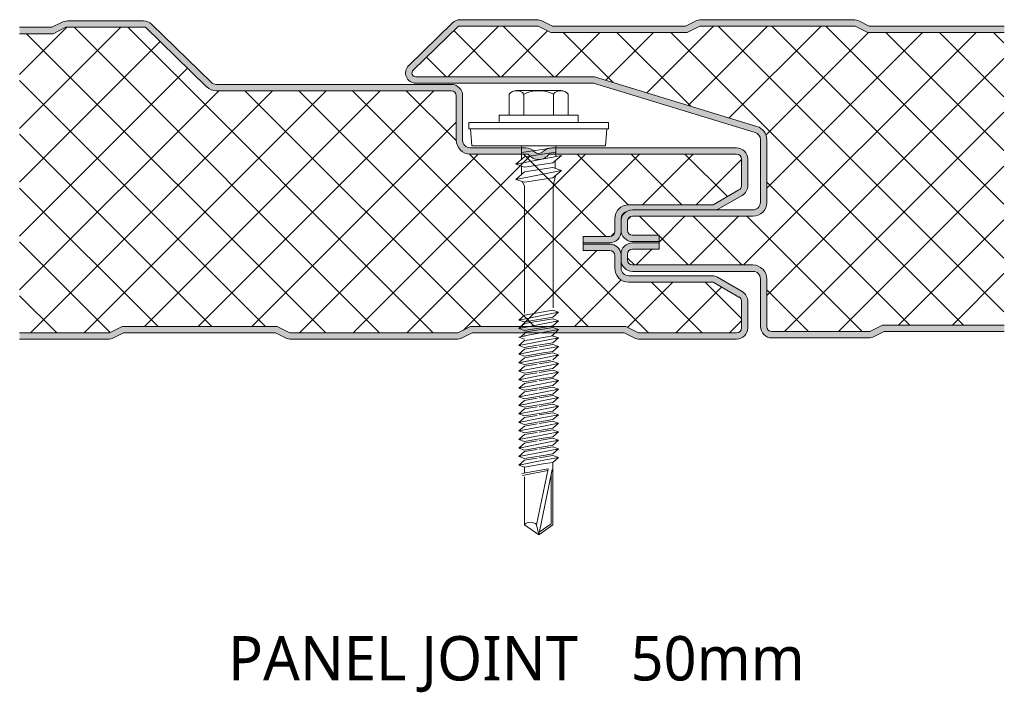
# Model space of a CAD drawing. Header units: millimetres. Extents: x 4235 to 12448, y -1412 to 6174.
# Tile 2 of 16: x 8251 to 8407, y -925 to -821. Entities that reach past the tile are written whole.
import ezdxf

# ---------------------------------------------------------------- set-up
doc = ezdxf.new("R2010")
doc.units = ezdxf.units.MM
doc.layers.add('A-DETL-GENF', color=92, linetype='Continuous', lineweight=13)
doc.layers.add('G-ANNO-TEXT', color=231, linetype='Continuous', lineweight=9)
doc.styles.add('Yu Gothic_2', font='Yu Gothic.ttf', dxfattribs={"height": 7})
doc.styles.add('Yu Gothic_B', font='Yu Gothic.ttf', dxfattribs={"height": 7})
pattern_1 = [(45, (-3598.993, 871.277), (-4.242641, 4.242641), []), (135, (-3598.993, 871.277), (-4.242641, -4.242641), [])]

# ---------------------------------------------------------------- blocks, each defined once
blk = doc.blocks.new('HFX 1000 - FINELINE - FINELINE - HFX 1000 50mm - JOINT - FINELINE - FINELINE-4486488-ALL PANELS 11')
at = {"layer": 'A-DETL-GENF'}
h = blk.add_hatch(color=256, dxfattribs=at)
h.paths.add_polyline_path([(13.89, 0), (14.37, 0.06), (14.83, 0.22), (16.39, 1), (40.39, 1), (41.94, 0.22), (42.4, 0.06), (42.88, 0), (68.89, 0), (69.37, 0.06), (69.83, 0.22), (71.39, 1), (95.39, 1), (96.94, 0.22), (97.4, 0.06), (97.88, 0), (113.09, 0), (113.55, 0.06), (113.99, 0.24), (114.36, 0.53), (114.65, 0.9), (114.83, 1.33), (114.89, 1.8), (114.89, 5.96), (114.83, 6.43), (114.65, 6.86), (114.36, 7.23), (113.89, 7.58), (110.11, 9.76), (109.67, 9.94), (109.21, 10), (96.09, 10), (95.78, 10.04), (95.49, 10.16), (95.24, 10.35), (95.05, 10.6), (94.93, 10.89), (94.89, 11.2), (94.88, 13.22), (94.83, 13.67), (94.65, 14.1), (94.36, 14.47), (93.99, 14.76), (93.55, 14.94), (93.09, 15), (88.89, 15), (88.89, 14), (93.09, 14), (93.35, 13.95), (93.49, 13.89), (93.65, 13.77), (93.78, 13.6), (93.86, 13.41), (93.89, 13.2), (93.89, 11.2), (93.96, 10.63), (94.18, 10.1), (94.53, 9.64), (94.99, 9.29), (95.52, 9.07), (96.09, 9), (109.42, 9), (113.49, 6.65), (113.65, 6.53), (113.78, 6.36), (113.86, 6.17), (113.89, 5.96), (113.89, 1.8), (113.86, 1.59), (113.78, 1.4), (113.65, 1.23), (113.49, 1.11), (113.29, 1.03), (113.09, 1), (97.62, 1), (95.62, 2), (71.15, 2), (69.15, 1), (42.62, 1), (40.62, 2), (16.15, 2), (14.15, 1), (0, 1), (0, 0), (5.29, 0)])
h.paths.add_polyline_path([(88.89, 15.19), (93.09, 15.19), (93.55, 15.26), (93.99, 15.44), (94.36, 15.72), (94.65, 16.09), (94.83, 16.53), (94.89, 16.99), (94.9, 19.07), (94.95, 19.35), (95.05, 19.59), (95.27, 19.86), (95.52, 20.05), (96.22, 20.33), (96.68, 20.39), (110, 20.39), (110.11, 20.44), (113.99, 22.67), (114.36, 22.96), (114.65, 23.33), (114.83, 23.77), (114.89, 24.23), (114.89, 28.39), (114.83, 28.86), (114.65, 29.29), (114.36, 29.67), (113.99, 29.95), (113.55, 30.13), (113.02, 30.19), (83.94, 30.19), (83.54, 30.14), (83.22, 30.04), (82.93, 29.89), (82.59, 29.58), (82.4, 29.43), (82.17, 29.33), (81.92, 29.29), (81.68, 29.31), (81.44, 29.39), (81.23, 29.53), (80.95, 29.81), (80.56, 30.04), (80.23, 30.15), (79.84, 30.19), (71.09, 30.19), (70.78, 30.24), (70.49, 30.36), (70.24, 30.55), (70.04, 30.83), (69.93, 31.08), (69.89, 31.39), (69.89, 38.39), (69.83, 38.86), (69.65, 39.29), (69.36, 39.67), (68.99, 39.95), (68.55, 40.13), (68.09, 40.19), (31.04, 40.19), (30.73, 40.23), (30.44, 40.35), (30.2, 40.53), (20.8, 49.68), (20.43, 49.96), (20.01, 50.14), (19.55, 50.19), (7.54, 50.19), (7.06, 50.14), (6.61, 49.97), (5.05, 49.19), (0, 49.19), (0, 48.19), (5.29, 48.19), (7.29, 49.19), (19.87, 49.19), (29.5, 39.82), (29.95, 39.48), (30.48, 39.27), (31.04, 39.19), (68.09, 39.19), (68.29, 39.17), (68.49, 39.09), (68.65, 38.96), (68.78, 38.79), (68.86, 38.6), (68.89, 38.39), (68.89, 31.39), (68.96, 30.83), (69.18, 30.29), (69.53, 29.84), (69.99, 29.49), (70.52, 29.27), (71.15, 29.19), (80.24, 29.19), (80.56, 28.83), (80.96, 28.56), (81.41, 28.39), (81.89, 28.33), (82.37, 28.39), (82.82, 28.56), (83.22, 28.83), (83.54, 29.19), (113.09, 29.19), (113.29, 29.17), (113.49, 29.09), (113.65, 28.96), (113.78, 28.79), (113.86, 28.6), (113.89, 28.39), (113.89, 24.23), (113.86, 24.03), (113.78, 23.83), (113.65, 23.67), (113.49, 23.54), (109.42, 21.19), (96.09, 21.19), (95.52, 21.12), (94.99, 20.9), (94.53, 20.55), (94.18, 20.09), (93.96, 19.56), (93.89, 18.99), (93.89, 16.99), (93.86, 16.79), (93.78, 16.59), (93.65, 16.43), (93.49, 16.3), (93.29, 16.22), (93.09, 16.19), (88.89, 16.19)])
h = blk.add_hatch(color=256, dxfattribs=at)
h.paths.add_polyline_path([(119.45, 0.2), (133.89, 0.2), (134.37, 0.25), (134.83, 0.42), (136.39, 1.2), (155.35, 1.2), (155.35, 2.2), (136.15, 2.2), (134.15, 1.2), (118.68, 1.2), (118.48, 1.22), (118.28, 1.3), (118.12, 1.43), (117.99, 1.6), (117.91, 1.79), (117.88, 2), (117.88, 9.5), (117.81, 10.07), (117.59, 10.6), (117.24, 11.05), (116.78, 11.4), (116.25, 11.62), (115.68, 11.7), (96.68, 11.7), (96.48, 11.72), (96.28, 11.8), (96.12, 11.93), (95.99, 12.1), (95.91, 12.29), (95.88, 12.61), (95.88, 13.4), (95.91, 13.6), (95.99, 13.8), (96.12, 13.96), (96.28, 14.09), (96.48, 14.17), (96.68, 14.2), (100.88, 14.2), (100.88, 15.2), (96.68, 15.2), (96.22, 15.13), (95.78, 14.95), (95.41, 14.67), (95.13, 14.3), (94.95, 13.86), (94.88, 13.4), (94.9, 12.41), (94.95, 12.03), (95.13, 11.6), (95.41, 11.22), (95.78, 10.94), (96.22, 10.76), (96.68, 10.7), (115.68, 10.7), (116, 10.66), (116.28, 10.54), (116.53, 10.34), (116.74, 10.07), (116.84, 9.81), (116.88, 9.5), (116.88, 2), (116.95, 1.53), (117.13, 1.1), (117.41, 0.72), (117.78, 0.44), (118.22, 0.26), (118.68, 0.2)])
h.paths.add_polyline_path([(97.27, 15.39), (100.88, 15.39), (100.88, 16.39), (96.68, 16.39), (96.48, 16.42), (96.28, 16.5), (96.12, 16.62), (95.99, 16.79), (95.91, 16.98), (95.88, 17.19), (95.88, 18.59), (95.91, 18.8), (95.99, 18.99), (96.12, 19.16), (96.28, 19.28), (96.48, 19.36), (96.68, 19.39), (115.68, 19.39), (116.25, 19.47), (116.78, 19.69), (117.24, 20.03), (117.59, 20.49), (117.81, 21.02), (117.88, 21.59), (117.88, 31.46), (117.81, 32.01), (117.58, 32.57), (117.27, 32.98), (116.84, 33.33), (116.33, 33.56), (90.68, 41.39), (62.49, 41.39), (62.35, 41.41), (62.21, 41.46), (62.07, 41.57), (62, 41.64), (61.93, 41.76), (61.89, 41.9), (61.89, 42.06), (61.93, 42.21), (62, 42.34), (62.1, 42.45), (69.23, 49.39), (81.81, 49.39), (83.81, 48.39), (105.29, 48.39), (107.29, 49.39), (131.81, 49.39), (133.81, 48.39), (155.35, 48.39), (155.35, 49.39), (134.05, 49.39), (132.47, 50.18), (132.04, 50.33), (131.55, 50.39), (107.54, 50.39), (107.06, 50.33), (106.61, 50.17), (105.05, 49.39), (84.05, 49.39), (82.49, 50.17), (82.04, 50.33), (81.55, 50.39), (69.55, 50.39), (69.09, 50.33), (68.66, 50.16), (68.3, 49.88), (61.37, 43.14), (61.13, 42.84), (60.97, 42.5), (60.89, 42.13), (60.91, 41.75), (61.01, 41.39), (61.19, 41.06), (61.44, 40.78), (61.76, 40.57), (62.11, 40.44), (62.49, 40.39), (90.54, 40.39), (116.12, 32.57), (116.31, 32.48), (116.55, 32.29), (116.73, 32.04), (116.85, 31.76), (116.88, 31.46), (116.88, 21.59), (116.84, 21.28), (116.72, 20.99), (116.53, 20.74), (116.25, 20.54), (116, 20.43), (115.68, 20.39), (96.68, 20.39), (96.22, 20.33), (95.78, 20.15), (95.41, 19.86), (95.13, 19.49), (94.95, 19.06), (94.88, 18.49), (94.88, 17.19), (94.95, 16.72), (95.13, 16.29), (95.41, 15.92), (95.78, 15.63), (96.22, 15.45), (96.68, 15.39)])
h = blk.add_hatch(dxfattribs=at)
h.set_pattern_fill('FP_5', color=256, style=0, pattern_type=2)
h.set_pattern_definition(pattern_1)
h.paths.add_polyline_path([(0, 1), (14.15, 1), (16.15, 2), (40.62, 2), (42.62, 1), (69.15, 1), (71.15, 2), (95.62, 2), (97.62, 1), (113.09, 1), (113.29, 1.03), (113.49, 1.11), (113.65, 1.23), (113.78, 1.4), (113.86, 1.59), (113.89, 1.8), (113.89, 5.96), (113.86, 6.17), (113.78, 6.36), (113.65, 6.53), (113.49, 6.65), (109.42, 9), (96.09, 9), (95.52, 9.07), (94.99, 9.29), (94.53, 9.64), (94.18, 10.1), (93.96, 10.63), (93.89, 11.2), (93.89, 13.2), (93.86, 13.41), (93.78, 13.6), (93.65, 13.77), (93.49, 13.89), (93.29, 13.97), (93.09, 14), (88.89, 14), (88.89, 16.19), (93.09, 16.19), (93.35, 16.24), (93.49, 16.3), (93.65, 16.43), (93.78, 16.59), (93.86, 16.79), (93.89, 16.99), (93.89, 18.99), (93.96, 19.56), (94.18, 20.09), (94.53, 20.55), (94.99, 20.9), (95.52, 21.12), (96.09, 21.19), (109.42, 21.19), (113.49, 23.54), (113.65, 23.67), (113.78, 23.83), (113.86, 24.03), (113.89, 24.23), (113.89, 28.39), (113.86, 28.6), (113.78, 28.79), (113.65, 28.96), (113.49, 29.09), (113.29, 29.17), (113.09, 29.19), (83.54, 29.19), (83.22, 28.83), (82.82, 28.56), (82.37, 28.39), (81.89, 28.33), (81.41, 28.39), (80.96, 28.56), (80.56, 28.83), (80.24, 29.19), (71.09, 29.19), (70.52, 29.27), (69.99, 29.49), (69.53, 29.84), (69.18, 30.29), (68.96, 30.83), (68.89, 31.39), (68.89, 38.39), (68.86, 38.6), (68.78, 38.79), (68.65, 38.96), (68.49, 39.09), (68.29, 39.17), (68.09, 39.19), (31.04, 39.19), (30.48, 39.27), (29.95, 39.48), (29.5, 39.82), (19.87, 49.19), (7.29, 49.19), (5.29, 48.19), (0, 48.19), (0, 39.22)])
h = blk.add_hatch(dxfattribs=at)
h.set_pattern_fill('FP_5', color=256, style=0, pattern_type=2)
h.set_pattern_definition(pattern_1)
h.paths.add_polyline_path([(119.45, 1.2), (134.15, 1.2), (136.15, 2.2), (155.29, 2.2), (155.29, 48.39), (133.81, 48.39), (131.81, 49.39), (107.29, 49.39), (105.29, 48.39), (83.81, 48.39), (81.81, 49.39), (69.23, 49.39), (62.07, 42.42), (61.98, 42.31), (61.92, 42.18), (61.89, 42.04), (61.89, 41.9), (61.93, 41.76), (62, 41.64), (62.1, 41.54), (62.21, 41.46), (62.35, 41.41), (62.49, 41.39), (90.68, 41.39), (116.33, 33.56), (116.84, 33.33), (117.27, 32.98), (117.6, 32.53), (117.81, 32.01), (117.88, 31.46), (117.88, 21.59), (117.81, 21.02), (117.59, 20.49), (117.24, 20.03), (116.78, 19.69), (116.25, 19.47), (115.68, 19.39), (96.68, 19.39), (96.48, 19.36), (96.26, 19.26), (96.12, 19.16), (95.99, 18.99), (95.91, 18.8), (95.88, 18.59), (95.88, 17.19), (95.91, 16.98), (95.99, 16.79), (96.12, 16.62), (96.28, 16.5), (96.48, 16.42), (96.68, 16.39), (100.88, 16.39), (100.88, 14.2), (96.68, 14.2), (96.48, 14.17), (96.28, 14.09), (96.12, 13.96), (95.99, 13.8), (95.91, 13.6), (95.88, 13.4), (95.88, 12.5), (95.91, 12.29), (95.99, 12.1), (96.12, 11.93), (96.28, 11.8), (96.48, 11.72), (96.68, 11.7), (115.68, 11.7), (116.25, 11.62), (116.78, 11.4), (117.24, 11.05), (117.59, 10.6), (117.81, 10.07), (117.88, 9.5), (117.88, 2), (117.91, 1.79), (117.99, 1.6), (118.12, 1.43), (118.28, 1.3), (118.48, 1.22), (118.68, 1.2)])
for p, q in [((6.61, 49.97), (5.05, 49.19)), ((19.55, 50.19), (7.54, 50.19)), ((68.3, 49.88), (61.37, 43.14)), ((81.55, 50.39), (69.55, 50.39)), ((84.05, 49.39), (82.49, 50.17)), ((106.61, 50.17), (105.05, 49.39)), ((131.55, 50.39), (107.54, 50.39)), ((134.05, 49.39), (132.49, 50.17)), ((5.05, 49.19), (0, 49.19)), ((5.29, 48.19), (0, 48.19)), ((7.29, 49.19), (5.29, 48.19)), ((19.87, 49.19), (7.29, 49.19)), ((29.5, 39.82), (19.87, 49.19)), ((30.2, 40.53), (20.8, 49.68)), ((69.23, 49.39), (62.07, 42.42)), ((81.81, 49.39), (69.23, 49.39)), ((83.81, 48.39), (81.81, 49.39)), ((105.29, 48.39), (83.81, 48.39)), ((105.05, 49.39), (84.05, 49.39)), ((107.29, 49.39), (105.29, 48.39)), ((131.81, 49.39), (107.29, 49.39)), ((133.81, 48.39), (131.81, 49.39)), ((155.29, 48.39), (133.81, 48.39)), ((155.35, 49.39), (134.05, 49.39)), ((155.29, 48.39), (155.35, 48.39)), ((62.49, 41.39), (90.68, 41.39)), ((62.49, 40.39), (90.54, 40.39)), ((90.54, 40.39), (116.03, 32.61)), ((90.68, 41.39), (116.33, 33.56)), ((68.09, 40.19), (31.04, 40.19)), ((68.09, 39.19), (31.04, 39.19)), ((78.41, 39.2), (85.37, 39.2)), ((68.89, 31.39), (68.89, 38.39)), ((69.89, 31.39), (69.89, 38.39)), ((77.25, 38.67), (77.25, 35.34)), ((79.57, 38.67), (79.57, 35.34)), ((84.21, 38.67), (84.21, 35.34)), ((86.53, 38.67), (86.53, 35.34)), ((92.89, 34.2), (70.89, 34.2)), ((70.89, 34.2), (70.89, 33.2)), ((88.14, 35.34), (75.64, 35.34)), ((75.64, 35.34), (75.64, 34.2)), ((88.14, 34.2), (88.14, 35.34)), ((92.89, 33.2), (92.89, 34.2)), ((70.89, 33.2), (92.89, 33.2)), ((71.14, 33.2), (71.36, 30.5)), ((92.41, 30.5), (92.64, 33.2)), ((116.88, 31.46), (116.88, 21.59)), ((117.88, 31.46), (117.88, 21.59)), ((79.84, 30.19), (71.09, 30.19)), ((92.41, 30.5), (71.36, 30.5)), ((79.2, 30.5), (79.2, 28.38)), ((84.59, 30.24), (79.2, 29.42)), ((84.59, 29.52), (79.64, 28.76)), ((113.09, 30.19), (83.94, 30.19)), ((84.59, 30.5), (84.59, 28.8)), ((80.24, 29.19), (71.09, 29.19)), ((78.28, 27.58), (85.49, 28.98)), ((79.64, 28.76), (78.28, 27.58)), ((113.09, 29.19), (83.54, 29.19)), ((85.49, 28.98), (84.14, 27.8)), ((84.5, 28.12), (84.5, 26.95)), ((113.89, 24.23), (113.89, 28.39)), ((114.89, 24.23), (114.89, 28.39)), ((79.64, 27.11), (78.28, 27.58)), ((78.28, 25.2), (85.49, 26.61)), ((79.2, 27.26), (79.2, 26)), ((84.14, 27.8), (79.64, 27.11)), ((84.14, 27.07), (79.64, 26.38)), ((85.49, 26.61), (84.14, 27.07)), ((84.14, 25.43), (85.49, 26.61)), ((79.64, 26.38), (78.28, 25.2)), ((78.28, 25.2), (79.64, 24.74)), ((79.64, 24.74), (84.14, 25.43)), ((84.15, 24.15), (84.52, 25.76)), ((79.32, 24.84), (79.65, 24.11)), ((79.65, 24.11), (79.65, 4.11)), ((84.15, 4.94), (84.15, 24.15)), ((109.42, 21.19), (113.49, 23.54)), ((110.11, 20.44), (113.99, 22.67)), ((96.09, 21.19), (109.42, 21.19)), ((115.68, 20.39), (96.68, 20.39)), ((93.89, 16.99), (93.89, 18.99)), ((94.89, 18.59), (94.89, 18.99)), ((115.68, 19.39), (96.68, 19.39)), ((94.88, 18.59), (94.88, 17.19)), ((94.89, 16.99), (94.89, 17.19)), ((95.88, 18.59), (95.88, 17.19)), ((88.89, 14), (88.89, 16.19)), ((88.89, 16.19), (93.09, 16.19)), ((96.68, 16.39), (100.88, 16.39)), ((100.88, 16.39), (100.88, 15.2)), ((88.89, 15.19), (93.09, 15.19)), ((93.09, 15), (88.89, 15)), ((93.09, 14), (88.89, 14)), ((96.68, 15.39), (100.88, 15.39)), ((100.88, 15.2), (96.68, 15.2)), ((100.88, 14.2), (96.68, 14.2)), ((100.88, 15.2), (100.88, 14.2)), ((93.89, 11.2), (93.89, 13.2)), ((94.88, 13.4), (94.88, 12.5)), ((94.89, 11.2), (94.89, 12.5)), ((95.88, 13.4), (95.88, 12.5)), ((96.68, 11.7), (115.68, 11.7)), ((109.21, 10), (96.09, 10)), ((96.68, 10.7), (115.68, 10.7)), ((113.99, 7.52), (110.11, 9.76)), ((116.88, 9.5), (116.88, 2)), ((117.88, 9.5), (117.88, 2)), ((109.42, 9), (96.09, 9)), ((113.49, 6.65), (109.42, 9)), ((113.89, 1.8), (113.89, 5.96)), ((114.89, 1.8), (114.89, 5.96)), ((78.74, 3.02), (85.04, 4.25)), ((79.64, 3.81), (78.74, 3.02)), ((79.64, 3.81), (84.14, 4.56)), ((79.64, 2.72), (84.14, 3.47)), ((84.14, 3.21), (79.64, 2.46)), ((85.04, 4.25), (84.14, 4.56)), ((85.04, 4.25), (84.14, 3.47)), ((85.04, 2.9), (84.14, 3.21)), ((14.15, 1), (16.15, 2)), ((16.15, 2), (40.62, 2)), ((40.62, 2), (42.62, 1)), ((69.15, 1), (71.15, 2)), ((71.15, 2), (95.62, 2)), ((78.74, 3.02), (79.64, 2.72)), ((78.74, 1.68), (85.04, 2.9)), ((79.64, 2.46), (78.74, 1.68)), ((78.74, 1.68), (79.64, 1.37)), ((84.14, 2.12), (79.64, 1.37)), ((84.14, 1.86), (79.64, 1.11)), ((79.65, 0.51), (85.04, 1.55)), ((85.04, 1.55), (83.97, 0.49)), ((85.04, 2.9), (84.14, 2.12)), ((85.04, 1.55), (84.14, 1.86)), ((95.62, 2), (97.62, 1)), ((134.15, 1.2), (136.15, 2.2)), ((136.15, 2.2), (155.29, 2.2)), ((155.35, 2.2), (155.29, 2.2)), ((0, 1), (14.15, 1)), ((14.83, 0.22), (16.39, 1)), ((16.39, 1), (40.39, 1)), ((40.39, 1), (41.94, 0.22)), ((42.62, 1), (69.15, 1)), ((42.88, 0), (68.89, 0)), ((69.83, 0.22), (71.39, 1)), ((71.39, 1), (95.39, 1)), ((78.74, 0.33), (79.84, 0.55)), ((78.74, 0.33), (79.64, 0.02)), ((79.13, 0.41), (79.72, 0.87)), ((80.49, -0.09), (84.14, 0.52)), ((85.04, 0.21), (80.99, -0.58)), ((85.04, 0.21), (83.91, 0.6)), ((85.04, 0.21), (84.14, -0.57)), ((95.39, 1), (96.94, 0.22)), ((97.62, 1), (113.09, 1)), ((97.88, 0), (113.09, 0)), ((118.68, 1.2), (134.15, 1.2)), ((118.68, 0.2), (133.89, 0.2)), ((134.83, 0.42), (136.39, 1.2)), ((136.39, 1.2), (155.35, 1.2)), ((0, 0), (13.89, 0)), ((79.64, -0.23), (78.74, -1.02)), ((80.99, -0.58), (78.74, -1.02)), ((78.74, -1.02), (79.64, -1.32)), ((79.64, -0.23), (80.49, -0.09)), ((79.64, -1.32), (81.44, -1.02)), ((81.66, -1.24), (79.64, -1.58)), ((81.44, -1.02), (84.14, -0.57)), ((84.14, -0.83), (81.98, -1.19)), ((82.13, -1.7), (85.04, -1.14)), ((85.04, -1.14), (84.14, -0.83)), ((85.04, -1.14), (84.14, -1.92)), ((79.64, -1.58), (78.74, -2.36)), ((78.74, -2.36), (82.13, -1.7)), ((78.74, -2.36), (79.64, -2.67)), ((78.74, -3.71), (83.28, -2.83)), ((79.64, -2.93), (78.74, -3.71)), ((82.61, -2.17), (79.64, -2.67)), ((82.84, -2.39), (79.64, -2.93)), ((84.14, -1.92), (82.61, -2.17)), ((84.14, -2.18), (82.84, -2.39)), ((83.28, -2.83), (85.04, -2.49)), ((85.04, -2.49), (84.1, -3.27)), ((85.04, -2.49), (84.14, -2.18)), ((78.74, -3.71), (79.64, -4.02)), ((79.64, -4.27), (78.74, -5.06)), ((78.74, -5.06), (82.13, -4.4)), ((79.64, -4.02), (83.78, -3.32)), ((81.66, -3.94), (79.64, -4.27)), ((84.14, -3.52), (81.98, -3.88)), ((82.13, -4.4), (85.04, -3.83)), ((84.14, -4.61), (82.61, -4.87)), ((85.04, -3.83), (84.14, -3.52)), ((85.04, -3.83), (84.14, -4.61)), ((78.74, -5.06), (79.64, -5.36)), ((79.64, -5.63), (78.74, -6.41)), ((78.74, -6.41), (82.13, -5.75)), ((82.61, -4.87), (79.64, -5.36)), ((81.66, -5.29), (79.64, -5.63)), ((84.14, -4.87), (81.98, -5.24)), ((82.13, -5.75), (85.04, -5.18)), ((84.14, -5.97), (82.61, -6.22)), ((85.04, -5.18), (84.14, -4.87)), ((85.04, -5.18), (84.14, -5.97)), ((78.74, -6.41), (79.64, -6.72)), ((79.64, -6.97), (78.74, -7.75)), ((78.74, -7.75), (82.13, -7.09)), ((78.74, -7.75), (79.64, -8.06)), ((82.61, -6.22), (79.64, -6.72)), ((81.66, -6.63), (79.64, -6.97)), ((82.61, -7.56), (79.64, -8.06)), ((84.14, -6.22), (81.98, -6.58)), ((84.14, -7.56), (81.98, -7.92)), ((82.13, -7.09), (85.04, -6.53)), ((84.14, -7.31), (82.61, -7.56)), ((85.04, -6.53), (84.14, -6.22)), ((85.04, -6.53), (84.14, -7.31)), ((85.04, -7.87), (84.14, -7.56)), ((79.64, -8.31), (78.74, -9.1)), ((78.74, -9.1), (82.13, -8.44)), ((78.74, -9.1), (79.64, -9.4)), ((81.66, -7.98), (79.64, -8.31)), ((82.61, -8.91), (79.64, -9.4)), ((84.14, -8.91), (81.98, -9.27)), ((82.13, -8.44), (85.04, -7.87)), ((82.13, -9.78), (85.04, -9.22)), ((84.14, -8.65), (82.61, -8.91)), ((85.04, -7.87), (84.14, -8.65)), ((85.04, -9.22), (84.14, -8.91)), ((85.04, -9.22), (84.14, -10)), ((79.64, -9.66), (78.74, -10.44)), ((78.74, -10.44), (82.13, -9.78)), ((78.74, -10.44), (79.64, -10.75)), ((81.66, -9.32), (79.64, -9.66)), ((82.61, -10.25), (79.64, -10.75)), ((81.66, -10.67), (79.64, -11.01)), ((84.14, -10.26), (81.98, -10.62)), ((82.13, -11.13), (85.04, -10.57)), ((84.14, -10), (82.61, -10.25)), ((85.04, -10.57), (84.14, -10.26)), ((85.04, -10.57), (84.14, -11.35)), ((79.64, -11.01), (78.74, -11.79)), ((78.74, -11.79), (82.13, -11.13)), ((78.74, -11.79), (79.64, -12.1)), ((79.64, -12.35), (78.74, -13.14)), ((82.61, -11.6), (79.64, -12.1)), ((81.66, -12.02), (79.64, -12.35)), ((84.14, -11.6), (81.98, -11.96)), ((82.13, -12.48), (85.04, -11.91)), ((84.14, -11.35), (82.61, -11.6)), ((85.04, -11.91), (84.14, -11.6)), ((85.04, -11.91), (84.14, -12.69)), ((78.74, -13.14), (82.13, -12.48)), ((78.74, -13.14), (79.64, -13.44)), ((79.64, -13.7), (78.74, -14.48)), ((78.74, -14.48), (82.13, -13.82)), ((82.61, -12.95), (79.64, -13.44)), ((81.66, -13.36), (79.64, -13.7)), ((84.14, -12.95), (81.98, -13.31)), ((82.13, -13.82), (85.04, -13.26)), ((84.14, -12.69), (82.61, -12.95)), ((85.04, -13.26), (84.14, -12.95)), ((85.04, -13.26), (84.14, -14.04)), ((78.74, -14.48), (79.64, -14.79)), ((79.64, -15.05), (78.74, -15.83)), ((78.74, -15.83), (82.13, -15.17)), ((82.61, -14.29), (79.64, -14.79)), ((81.66, -14.71), (79.64, -15.05)), ((84.14, -14.3), (81.98, -14.66)), ((82.13, -15.17), (85.04, -14.61)), ((84.14, -14.04), (82.61, -14.29)), ((84.14, -15.39), (82.61, -15.64)), ((85.04, -14.61), (84.14, -14.3)), ((85.04, -14.61), (84.14, -15.39)), ((78.74, -15.83), (79.64, -16.14)), ((79.64, -16.39), (78.74, -17.18)), ((78.74, -17.18), (82.13, -16.52)), ((82.61, -15.64), (79.64, -16.14)), ((81.66, -16.06), (79.64, -16.39)), ((82.61, -16.99), (79.64, -17.49)), ((84.14, -15.64), (81.98, -16)), ((84.14, -16.99), (81.98, -17.35)), ((82.13, -16.52), (85.04, -15.95)), ((84.14, -16.73), (82.61, -16.99)), ((85.04, -15.95), (84.14, -15.64)), ((85.04, -15.95), (84.14, -16.73)), ((85.04, -17.3), (84.14, -16.99)), ((78.74, -17.18), (79.64, -17.49)), ((79.64, -17.74), (78.74, -18.52)), ((78.74, -18.52), (82.13, -17.86)), ((78.74, -18.52), (79.64, -18.83)), ((81.66, -17.4), (79.64, -17.74)), ((82.61, -18.33), (79.64, -18.83)), ((84.14, -18.34), (81.98, -18.7)), ((82.13, -17.86), (85.04, -17.3)), ((84.14, -18.08), (82.61, -18.33)), ((85.04, -17.3), (84.14, -18.08)), ((85.04, -18.65), (84.14, -18.34)), ((79.64, -19.09), (78.74, -19.87)), ((78.74, -19.87), (82.13, -19.21)), ((78.74, -19.87), (79.64, -20.18)), ((81.66, -18.75), (79.64, -19.09)), ((82.61, -19.68), (79.64, -20.18)), ((79.64, -20.18), (79.64, -21.11)), ((82.13, -19.21), (85.04, -18.65)), ((84.14, -19.43), (82.61, -19.68)), ((85.04, -18.65), (84.14, -19.43)), ((84.14, -29.26), (84.14, -19.43)), ((83.37, -20.45), (79.25, -21.17)), ((79.31, -21.5), (83.32, -20.72)), ((79.64, -21.7), (79.64, -29.26)), ((81.54, -29.26), (83.37, -20.45)), ((84.02, -20.58), (81.89, -30.84)), ((83.87, -21.27), (83.87, -29.13)), ((79.64, -29.26), (81.89, -30.84)), ((81.89, -30.84), (81.54, -29.26)), ((81.89, -30.84), (84.14, -29.26)), ((83.87, -29.13), (81.97, -30.46))]:
    blk.add_line(p, q, dxfattribs=at)
for centre, radius, start, end in [((7.54, 48.09), 2.1, 90, 116.5651), ((19.55, 48.39), 1.8, 45.7585, 90), ((69.55, 48.59), 1.8, 90, 134.2415), ((81.55, 48.29), 2.1, 63.4349, 90), ((107.54, 48.29), 2.1, 90, 116.5651), ((131.55, 48.29), 2.1, 63.4349, 90), ((62.49, 41.99), 1.6, 134.2415, 270), ((62.49, 41.99), 0.6, 134.2415, 270), ((31.04, 41.39), 1.2, 225.7585, 270), ((31.04, 41.39), 2.2, 225.7585, 270), ((68.09, 38.39), 1.8, 0, 90), ((68.09, 38.39), 0.8, 0, 90), ((78.41, 37.65), 1.54, 41.3319, 138.6681), ((81.89, 33.8), 5.39, 64.5175, 115.4825), ((85.37, 37.65), 1.54, 41.3319, 138.6681), ((115.68, 31.46), 2.2, 0, 73.0233), ((71.09, 31.39), 2.2, 180, 270), ((71.09, 31.39), 1.2, 180, 270), ((115.68, 31.46), 1.2, 0, 73.0233), ((79.84, 28.39), 1.8, 39.1923, 90), ((81.89, 30.29), 1, 229.1377, 314.9902), ((83.94, 28.39), 1.8, 90, 135.0864), ((113.09, 28.39), 1.8, 360, 90), ((81.89, 30.33), 2, 214.5, 325.5), ((113.09, 28.39), 0.8, 360, 90), ((113.09, 24.23), 0.8, 300, 360), ((113.09, 24.23), 1.8, 300, 360), ((96.09, 18.99), 2.2, 90, 180), ((96.68, 18.59), 1.8, 90, 180), ((109.21, 21.99), 1.8, 296.2402, 300), ((115.68, 21.59), 1.2, 270, 360), ((115.68, 21.59), 2.2, 270, 0), ((96.09, 18.99), 1.2, 105, 180), ((96.68, 18.59), 0.8, 90, 180), ((96.68, 17.19), 1.8, 180, 270), ((96.68, 17.19), 0.8, 180, 270), ((93.09, 16.99), 1.8, 270, 360), ((93.09, 16.99), 0.8, 270, 360), ((93.09, 13.2), 1.8, 6.3134, 90), ((93.09, 13.2), 0.8, 360, 90), ((96.68, 13.4), 1.8, 90, 180), ((96.68, 13.4), 0.8, 90, 180), ((96.68, 12.5), 1.8, 180, 270), ((96.68, 12.5), 0.8, 180, 270), ((96.09, 11.2), 2.2, 180, 270), ((96.09, 11.2), 1.2, 180, 270), ((115.68, 9.5), 2.2, 0, 90), ((109.21, 8.2), 1.8, 60, 90), ((115.68, 9.5), 1.2, 0, 90), ((113.09, 5.96), 0.8, 360, 60), ((113.09, 5.96), 1.8, 0, 60), ((113.09, 1.8), 1.8, 270, 0), ((113.09, 1.8), 0.8, 270, 360), ((118.68, 2), 1.8, 180, 270), ((118.68, 2), 0.8, 180, 270), ((13.89, 2.1), 2.1, 270, 296.5651), ((42.88, 2.1), 2.1, 243.4349, 270), ((68.89, 2.1), 2.1, 270, 296.5651), ((97.88, 2.1), 2.1, 243.4349, 270), ((133.89, 2.3), 2.1, 270, 296.5651), ((80.59, -30.29), 1.41, 47.2756, 132.7244)]:
    blk.add_arc(centre, radius, start, end, dxfattribs=at)

msp = doc.modelspace()

# ---------------------------------------------------------------- block references
at = {"layer": 'A-DETL-GENF'}
msp.add_blockref('HFX 1000 - FINELINE - FINELINE - HFX 1000 50mm - JOINT - FINELINE - FINELINE-4486488-ALL PANELS 11', (8251.17, -871.28), dxfattribs=at)

# ---------------------------------------------------------------- texts
at = {"layer": 'G-ANNO-TEXT', "color": 7, "char_height": 7, "attachment_point": 1, "bg_fill": 3, "box_fill_scale": 1.25, "bg_fill_color": 9, "bg_fill_true_color": 13158600, "bg_fill_transparency": 0}
for s, insert, width, style in [('PANEL JOINT ', (8284.05, -918.12), 76.962, 'Yu Gothic_B'), ('50mm', (8347.55, -918.12), 31.1055, 'Yu Gothic_2')]:
    msp.add_mtext(s, dxfattribs=dict(at, insert=insert, width=width, style=style))

doc.saveas('drawing.dxf')
